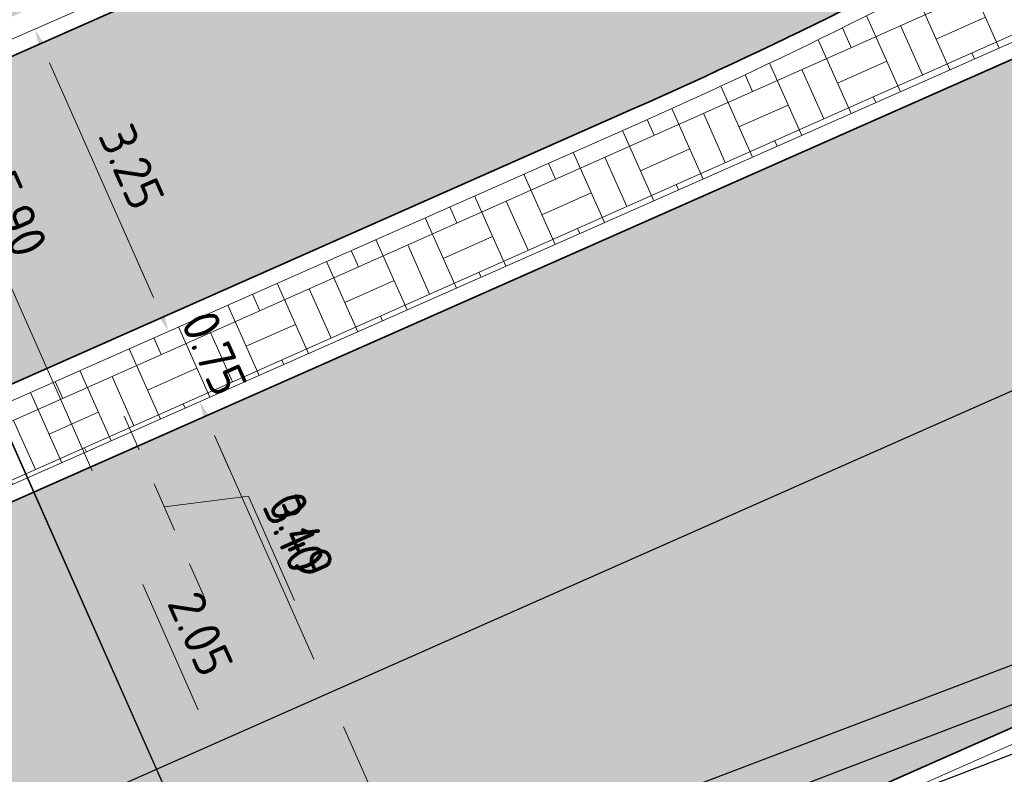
# Model space of a CAD drawing. Header units: metres. Extents: x 196651 to 397723, y 354703 to 710691.
# Tile 99 of 256: x 197772.02 to 197781.6, y 356103.02 to 356110.37. Entities that reach past the tile are written whole.
import ezdxf
from ezdxf.enums import TextEntityAlignment as Align

# ---------------------------------------------------------------- set-up
doc = ezdxf.new("R2010")
doc.units = ezdxf.units.M
doc.header["$MEASUREMENT"] = 0
for name, color, linetype, lineweight in [('N-WE-GR-GRAS_BERM-A', 86, 'Continuous', 5), ('N-WE-VH-GOOT_TEGEL-G', 170, 'Continuous', 35), ('N-WE-VH-KANTVERHARDING-G', 1, 'Continuous', 5), ('N-WE-VH-VERHARDING_ASFALT_DEKLAAG-G_ZWART', 252, 'Continuous', 5), ('N-WE-VH-VERHARDING_BETON-A-200', 253, 'Continuous', 5), ('N-WE-VH-VERHARDING_TEGEL-500X500X60-A', 252, 'Continuous', 5), ('N-WE-VH-VERHARDING_TEGEL-A', 252, 'Continuous', 5), ('N-WE-VH_BETON_PRINTBETON-A', 252, 'Continuous', 5), ('X-XX-AL-AANPIJLING-M', 7, 'Continuous', 18), ('X-XX-AL-VERWIJZING_DOORSNEDE-200-S', 3, 'Continuous', 25)]:
    doc.layers.add(name, color=color, linetype=linetype, lineweight=lineweight)
doc.layers.add('X-XX-AL-HULPLIJNEN', color=4, linetype='Continuous', lineweight=25, plot=False)
doc.styles.add('NLCS-ISO-M200-T18', font='NLCS-ISO.ttf')
doc.styles.get("Standard").update_dxf_attribs({"font": 'isocp.shx'})
doc.dimstyles.new('NLCS-M200-T18-PIJL', dxfattribs={"dimscale": 0.2, "dimtxt": 1.8, "dimasz": 1.8, "dimexe": 2, "dimexo": 2, "dimgap": 0.7, "dimtad": 1, "dimzin": 0, "dimdsep": 46, "dimtxsty": 'NLCS-ISO-M200-T18', "dimcen": 0, "dimdle": 2, "dimse1": 1, "dimse2": 1, "dimclrd": 256, "dimclre": 256, "dimclrt": 256, "dimadec": 1, "dimazin": 0, "dimtfac": 1, "dimtofl": 0, "dimtmove": 1, "dimatfit": 0, "dimfxl": 2, "dimfxlon": 1, "dimtfillclr": 254, "dimtolj": 1, "dimtzin": 0, "dimlwd": 18, "dimlwe": 18, "dimarcsym": 0})

# ---------------------------------------------------------------- blocks, each defined once
blk = doc.blocks.new('*D2080')
at = {"layer": 'Defpoints', "color": 0, "ltscale": 0.2, "transparency": 16777216}
for p in [(197772.1627, 356110.2787), (197773.4649, 356107.3363), (197773.4649, 356107.3363)]:
    blk.add_point(p, dxfattribs=at)
at = {"layer": 'X-XX-AL-AANPIJLING-M', "linetype": 'Continuous', "lineweight": 18, "ltscale": 0.2, "transparency": 16777216}
blk.add_line((197772.3084, 356109.9495), (197773.3192, 356107.6655), dxfattribs=at)
at = {"layer": 'X-XX-AL-AANPIJLING-M', "ltscale": 0.2, "transparency": 16777216}
for points in [[(197772.3632, 356109.9738), (197772.2535, 356109.9252), (197772.1627, 356110.2787)], [(197773.3741, 356107.6898), (197773.2644, 356107.6412), (197773.4649, 356107.3363)]]:
    blk.add_solid(points, dxfattribs=at)
at = {"layer": 'X-XX-AL-AANPIJLING-M', "ltscale": 0.2, "transparency": 16777216, "insert": (197773.1064, 356108.937), "char_height": 0.36, "attachment_point": 5, "rotation": 293.87385, "style": 'NLCS-ISO-M200-T18'}
blk.add_mtext('\\A1;3.25', dxfattribs=at)
blk = doc.blocks.new('*D2081')
at = {"layer": 'Defpoints', "color": 0, "ltscale": 0.2, "transparency": 16777216}
for p in [(197773.4649, 356107.3363), (197773.7685, 356106.6505), (197773.7685, 356106.6505)]:
    blk.add_point(p, dxfattribs=at)
at = {"layer": 'X-XX-AL-AANPIJLING-M', "linetype": 'Continuous', "lineweight": 18, "ltscale": 0.2, "transparency": 16777216}
for p, q in [((197773.3192, 356107.6655), (197773.1735, 356107.9947)), ((197773.9142, 356106.3213), (197774.0599, 356105.9921))]:
    blk.add_line(p, q, dxfattribs=at)
at = {"layer": 'X-XX-AL-AANPIJLING-M', "ltscale": 0.2, "transparency": 16777216}
for points in [[(197773.3741, 356107.6898), (197773.2644, 356107.6412), (197773.4649, 356107.3363)], [(197773.969, 356106.3456), (197773.8593, 356106.297), (197773.7685, 356106.6505)]]:
    blk.add_solid(points, dxfattribs=at)
at = {"layer": 'X-XX-AL-AANPIJLING-M', "ltscale": 0.2, "transparency": 16777216, "insert": (197773.9093, 356107.1229), "char_height": 0.36, "attachment_point": 5, "rotation": 293.87385, "style": 'NLCS-ISO-M200-T18'}
blk.add_mtext('\\A1;0.75', dxfattribs=at)
blk = doc.blocks.new('*D2078')
at = {"layer": 'Defpoints', "color": 0, "ltscale": 0.2, "transparency": 16777216}
for p in [(197773.7685, 356106.6505), (197775.0235, 356103.8148), (197775.0235, 356103.8148)]:
    blk.add_point(p, dxfattribs=at)
at = {"layer": 'X-XX-AL-AANPIJLING-M', "linetype": 'Continuous', "lineweight": 18, "ltscale": 0.2, "transparency": 16777216}
blk.add_line((197773.9142, 356106.3213), (197774.8778, 356104.144), dxfattribs=at)
at = {"layer": 'X-XX-AL-AANPIJLING-M', "ltscale": 0.2, "transparency": 16777216}
for points in [[(197773.969, 356106.3456), (197773.8593, 356106.297), (197773.7685, 356106.6505)], [(197774.9327, 356104.1683), (197774.823, 356104.1197), (197775.0235, 356103.8148)]]:
    blk.add_solid(points, dxfattribs=at)
at = {"layer": 'X-XX-AL-AANPIJLING-M', "ltscale": 0.2, "transparency": 16777216, "insert": (197774.6886, 356105.3622), "char_height": 0.36, "attachment_point": 5, "rotation": 293.87385, "style": 'NLCS-ISO-M200-T18'}
blk.add_mtext('\\A1;3.10', dxfattribs=at)
blk = doc.blocks.new('*D2079')
at = {"layer": 'Defpoints', "color": 0, "ltscale": 0.2, "transparency": 16777216}
for p in [(197775.0235, 356103.8148), (197776.298, 356100.9353), (197776.298, 356100.9353)]:
    blk.add_point(p, dxfattribs=at)
at = {"layer": 'X-XX-AL-AANPIJLING-M', "linetype": 'Continuous', "lineweight": 18, "ltscale": 0.2, "transparency": 16777216}
blk.add_line((197775.1692, 356103.4856), (197776.1523, 356101.2645), dxfattribs=at)
at = {"layer": 'X-XX-AL-AANPIJLING-M', "ltscale": 0.2, "transparency": 16777216}
for points in [[(197775.2241, 356103.5099), (197775.1144, 356103.4613), (197775.0235, 356103.8148)], [(197776.2072, 356101.2887), (197776.0974, 356101.2402), (197776.298, 356100.9353)]]:
    blk.add_solid(points, dxfattribs=at)
at = {"layer": 'X-XX-AL-AANPIJLING-M', "ltscale": 0.2, "transparency": 16777216, "insert": (197775.9534, 356102.5045), "char_height": 0.36, "attachment_point": 5, "rotation": 293.87385, "style": 'NLCS-ISO-M200-T18'}
blk.add_mtext('\\A1;3.15', dxfattribs=at)
blk = doc.blocks.new('*U295')
blk.add_line((8.0826, -18.262), (-7.0034, 15.8236))
for tag, p in [('A200', (-5.3443, 15.88)), ('B200', (9.2399, -17.0718))]:
    blk.add_attdef(tag, text='', height=0.7, rotation=293.87385).set_placement(p, align=Align.CENTER)
blk = doc.blocks.new('*D2122')
at = {"layer": 'Defpoints', "color": 0, "transparency": 16777216}
for p in [(197769.9275, 356110.8037), (197772.869, 356105.6503), (197772.3166, 356105.4058)]:
    blk.add_point(p, dxfattribs=at)
at = {"layer": 'X-XX-AL-HULPLIJNEN', "linetype": 'Continuous', "lineweight": 18, "transparency": 16777216}
blk.add_line((197770.6256, 356110.719), (197772.7233, 356105.9795), dxfattribs=at)
at = {"layer": 'X-XX-AL-HULPLIJNEN', "transparency": 16777216}
for points in [[(197770.6805, 356110.7433), (197770.5708, 356110.6947), (197770.4799, 356111.0482)], [(197772.7782, 356106.0038), (197772.6684, 356105.9552), (197772.869, 356105.6503)]]:
    blk.add_solid(points, dxfattribs=at)
at = {"layer": 'X-XX-AL-HULPLIJNEN', "transparency": 16777216, "insert": (197771.9671, 356108.4788), "char_height": 0.36, "attachment_point": 5, "rotation": 293.87385, "style": 'NLCS-ISO-M200-T18'}
blk.add_mtext('\\A1;5.90', dxfattribs=at)
blk = doc.blocks.new('*D2123')
at = {"layer": 'Defpoints', "color": 0, "transparency": 16777216}
for p in [(197772.516, 356104.9553), (197773.8989, 356103.3234), (197773.3465, 356103.0789)]:
    blk.add_point(p, dxfattribs=at)
at = {"layer": 'X-XX-AL-HULPLIJNEN', "linetype": 'Continuous', "lineweight": 18, "transparency": 16777216}
blk.add_line((197773.2141, 356104.8706), (197773.7532, 356103.6526), dxfattribs=at)
at = {"layer": 'X-XX-AL-HULPLIJNEN', "transparency": 16777216}
for points in [[(197773.2689, 356104.8949), (197773.1592, 356104.8463), (197773.0684, 356105.1998)], [(197773.808, 356103.6769), (197773.6983, 356103.6283), (197773.8989, 356103.3234)]]:
    blk.add_solid(points, dxfattribs=at)
at = {"layer": 'X-XX-AL-HULPLIJNEN', "transparency": 16777216, "insert": (197773.7762, 356104.3911), "char_height": 0.36, "attachment_point": 5, "rotation": 293.87385, "style": 'NLCS-ISO-M200-T18'}
blk.add_mtext('\\A1;2.05', dxfattribs=at)
blk = doc.blocks.new('*D2124')
at = {"layer": 'Defpoints', "color": 0, "transparency": 16777216}
for p in [(197772.869, 356105.6503), (197773.5246, 356105.4017), (197773.0684, 356105.1998)]:
    blk.add_point(p, dxfattribs=at)
at = {"layer": 'X-XX-AL-HULPLIJNEN', "linetype": 'Continuous', "lineweight": 18, "transparency": 16777216}
for p, q in [((197773.1795, 356106.1814), (197773.0338, 356106.5106)), ((197773.3252, 356105.8522), (197773.5246, 356105.4017)), ((197773.4249, 356105.627), (197774.2432, 356105.73)), ((197774.2432, 356105.73), (197774.6916, 356104.7168)), ((197773.6703, 356105.0725), (197773.816, 356104.7433))]:
    blk.add_line(p, q, dxfattribs=at)
at = {"layer": 'X-XX-AL-HULPLIJNEN', "transparency": 16777216}
for points in [[(197773.2343, 356106.2057), (197773.1246, 356106.1571), (197773.3252, 356105.8522)], [(197773.7251, 356105.0968), (197773.6154, 356105.0482), (197773.5246, 356105.4017)]]:
    blk.add_solid(points, dxfattribs=at)
at = {"layer": 'X-XX-AL-HULPLIJNEN', "transparency": 16777216, "insert": (197774.76, 356105.3529), "char_height": 0.36, "attachment_point": 5, "rotation": 293.87385, "style": 'NLCS-ISO-M200-T18'}
blk.add_mtext('\\A1;0.49', dxfattribs=at)

msp = doc.modelspace()

# ---------------------------------------------------------------- hatches: boundary and pattern name
at = {"layer": 'N-WE-GR-GRAS_BERM-A'}
h = msp.add_hatch(dxfattribs=at)
h.set_pattern_fill('AGR-GRAS_01', color=256, scale=0.04, pattern_type=2)
h.set_pattern_definition([(0, (0, 0), (1, 1), [0.12, -0.8]), (45, (0.4, 0.2), (-0.113137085, 1.8667619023), [0.12, -0.8]), (30, (0.08, 0.12), (0.2274613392, 1.2860254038), [0.12, -0.8]), (15, (0.32, 0.48), (0.3856270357, 0.724494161), [0.12, -0.8]), (135, (0.16, 2), (-0.02828427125, -0.6505382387), [0.12, -0.8]), (150, (1.2, 0.4), (0.2156921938, -0.5864101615), [0.12, -0.8]), (165, (0.24, 0.04), (0.1434520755, -0.7010146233), [0.12, -0.8]), (85, (0.4, 0.4), (-0.8726773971, 1.0400164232), [0.12, -0.8]), (100, (0, 0), (-1.1121176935, 0.7787131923), [0.12, -0.8])])
edge = h.paths.add_edge_path()
edge.add_line((197796.7867, 356126.9798), (197796.3839, 356127.8898))
edge.add_line((197796.3839, 356127.8898), (197796.1052, 356127.7641))
edge.add_arc((197803.3639, 356111.6758), 17.65, 114.28402, 127.70392)
edge.add_arc((197778.9006, 356143.323), 22.35, 293.67482, 307.70392, ccw=False)
edge.add_line((197787.8752, 356122.854), (197772.1518, 356115.9602))
edge.add_line((197772.1518, 356115.9602), (197760.2654, 356110.7486))
edge.add_line((197760.2654, 356110.7486), (197749.5601, 356106.055))
edge.add_line((197749.5601, 356106.055), (197737.859, 356100.9607))
edge.add_arc((197748.1577, 356077.3054), 25.8, 113.5265, 118.45131)
edge.add_line((197735.8663, 356099.9893), (197735.9142, 356099.9027))
edge.add_line((197735.9142, 356099.9027), (197735.0392, 356099.4186))
edge.add_arc((197735.1844, 356099.1561), 0.3, 118.95346, 203.87385)
edge.add_line((197734.9101, 356099.0346), (197735.6535, 356097.3549))
edge.add_line((197735.6535, 356097.3549), (197736.9451, 356097.9207))
edge.add_arc((197756.97, 356048.3636), 53.45, 105.38578, 112.00258, ccw=False)
edge.add_line((197742.7889, 356099.8981), (197753.8019, 356102.9286))
edge.add_arc((197741.4514, 356147.8103), 46.55, 285.38578, 293.87385)
edge.add_line((197760.2913, 356105.2432), (197776.7323, 356112.5199))
edge.add_arc((197757.8924, 356155.087), 46.55, 293.87385, 305.26927)
edge.add_line((197784.7713, 356117.0814), (197787.9891, 356119.3571))
edge.add_arc((197818.8522, 356075.718), 53.45, 114.82299, 125.26927, ccw=False)
edge.add_line((197796.413, 356124.2297), (197795.7928, 356125.6042))
edge.add_line((197795.7928, 356125.6042), (197796.7867, 356126.9798))
at = {"layer": 'N-WE-VH-VERHARDING_ASFALT_DEKLAAG-G_ZWART'}
h = msp.add_hatch(color=256, dxfattribs=at)
edge = h.paths.add_edge_path()
edge.add_line((197796.5909, 356116.5875), (197799.6664, 356117.9487))
edge.add_line((197799.6664, 356117.9487), (197801.0024, 356114.9301))
edge.add_line((197801.0024, 356114.9301), (197801.8359, 356115.5177))
edge.add_line((197801.8359, 356115.5177), (197802.461, 356115.9584))
edge.add_line((197802.461, 356115.9584), (197814.9222, 356121.4736))
edge.add_line((197814.9222, 356121.4736), (197813.7278, 356124.1722))
edge.add_arc((197812.2769, 356128.0603), 4.15, 221.13642, 290.46386, ccw=False)
edge.add_arc((197809.6409, 356125.7578), 0.65, 113.87385, 221.13642, ccw=False)
edge.add_line((197809.3778, 356126.3522), (197812.2084, 356127.605))
edge.add_line((197812.2084, 356127.605), (197811.009, 356130.3151))
edge.add_line((197811.009, 356130.3151), (197797.3613, 356124.2747))
edge.add_arc((197818.8522, 356075.718), 53.1, 113.87385, 125.26927)
edge.add_line((197788.1912, 356119.0713), (197784.9734, 356116.7956))
edge.add_arc((197757.8924, 356155.087), 46.9, 293.87385, 305.26927, ccw=False)
edge.add_line((197776.874, 356112.1998), (197760.4329, 356104.9231))
edge.add_arc((197741.4514, 356147.8103), 46.9, 285.38578, 293.87385, ccw=False)
edge.add_line((197753.8947, 356102.5912), (197742.8817, 356099.5606))
edge.add_arc((197756.97, 356048.3636), 53.1, 105.38578, 111.99713)
edge.add_line((197737.0809, 356097.5981), (197730.2096, 356094.5881))
edge.add_line((197730.2096, 356094.5881), (197709.0948, 356085.2428))
edge.add_arc((197831.4227, 355808.8537), 302.25, 113.873848, 117.008852)
edge.add_line((197694.1625, 356078.1392), (197693.5329, 356077.8174))
edge.add_line((197693.5329, 356077.8174), (197694.847, 356075.1773))
edge.add_arc((197831.4206, 355808.8539), 299.3, 113.873848, 117.149246, ccw=False)
edge.add_line((197710.2866, 356082.5454), (197736.81, 356094.2845))
edge.add_arc((197757.1071, 356048.4248), 50.1506, 105.38578, 113.87385, ccw=False)
edge.add_line((197743.8013, 356096.7781), (197754.6097, 356099.7523))
edge.add_arc((197741.3837, 356147.8157), 49.85, 285.38578, 293.87385)
edge.add_line((197761.5592, 356102.231), (197778.0002, 356109.5077))
edge.add_arc((197757.8247, 356155.0924), 49.85, 293.87385, 305.26927)
edge.add_line((197786.6091, 356114.3925), (197789.8269, 356116.6683))
edge.add_arc((197818.7845, 356075.7234), 50.15, 113.87385, 125.26927, ccw=False)
edge.add_line((197798.4876, 356121.5825), (197799.2683, 356121.9281))
edge.add_arc((197799.5314, 356121.3337), 0.65, -9.18188, 113.87385, ccw=False)
edge.add_arc((197794.1019, 356122.2113), 6.15, 293.87385, 350.81812, ccw=False)
edge = h.paths.add_edge_path()
edge.add_line((197745.813, 356093.5668), (197745.6107, 356094.024))
edge.add_line((197745.6107, 356094.024), (197711.8246, 356079.0705))
edge.add_arc((197831.4206, 355808.8539), 295.5, 113.873848, 117.158085)
edge.add_line((197696.5404, 356071.7751), (197697.8556, 356069.133))
edge.add_arc((197831.4227, 355808.8537), 292.55, 113.873848, 117.165461, ccw=False)
edge.add_line((197713.0206, 356076.3727), (197745.0209, 356090.5359))
edge.add_line((197745.0209, 356090.5359), (197744.9724, 356090.6455))
edge.add_line((197744.9724, 356090.6455), (197744.8186, 356090.9931))
edge.add_line((197744.8186, 356090.9931), (197745.813, 356093.5668))
at = {"layer": 'N-WE-VH-VERHARDING_BETON-A-200'}
for points in [[(197744.8186, 356090.9931), (197745.0209, 356090.5359), (197800.8608, 356115.2502), (197799.6664, 356117.9487), (197796.5909, 356116.5875), (197746.4155, 356094.3802), (197745.6107, 356094.024), (197745.813, 356093.5668)], [(197801.0024, 356114.9301), (197800.8608, 356115.2502), (197745.0209, 356090.5359), (197747.7542, 356091.3555), (197768.0016, 356097.4274), (197789.9629, 356107.1473)]]:
    msp.add_hatch(color=256, dxfattribs=at).paths.add_polyline_path(points)
at = {"layer": 'N-WE-VH-VERHARDING_TEGEL-500X500X60-A'}
h = msp.add_hatch(dxfattribs=at)
h.set_pattern_fill('AVH-TEGEL_400X400_BLOK', color=256, scale=3, angle=24, style=0, pattern_type=2)
h.set_pattern_definition([(24, (0, 0), (-0.4880839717, 1.096254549), []), (114, (0, 0), (-1.096254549, -0.4880839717), [])])
edge = h.paths.add_edge_path()
edge.add_line((197797.199, 356130.9674), (197795.9898, 356133.7337))
edge.add_line((197795.9898, 356133.7337), (197791.7744, 356131.8905))
edge.add_line((197791.7744, 356131.8905), (197734.8442, 356107.0064))
edge.add_line((197734.8442, 356107.0064), (197735.31, 356105.952))
edge.add_line((197735.31, 356105.952), (197734.3766, 356105.5366))
edge.add_line((197734.3766, 356105.5366), (197735.6553, 356102.6605))
edge.add_arc((197748.1577, 356077.3054), 28.27, 113.5265, 116.24751, ccw=False)
edge.add_line((197736.873, 356103.2254), (197748.5712, 356108.3184))
edge.add_line((197748.5712, 356108.3184), (197786.8834, 356125.1161))
edge.add_arc((197778.9006, 356143.323), 19.88, 293.67482, 307.70392)
edge.add_arc((197803.3639, 356111.6758), 20.12, 114.28402, 127.70392, ccw=False)
edge.add_line((197795.0893, 356130.0155), (197797.199, 356130.9674))
at = {"layer": 'N-WE-VH-VERHARDING_TEGEL-A'}
h = msp.add_hatch(dxfattribs=at)
h.set_pattern_fill('AVH-TEGEL_300X300_HALFST', color=256, scale=2, angle=23, style=0, pattern_type=2)
h.set_pattern_definition([(23, (0, 0), (0.43508357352, 0.51059013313), [0.6, -0.6]), (113, (0, 0), (-0.5523029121, -0.2344386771), [])])
edge = h.paths.add_edge_path()
edge.add_line((197744.3572, 356080.9898), (197712.9872, 356069.9469))
edge.add_line((197712.9872, 356069.9469), (197713.535, 356068.3905))
edge.add_line((197713.535, 356068.3905), (197744.9051, 356079.4334))
edge.add_arc((197726.9081, 356130.5582), 54.2, 289.39314, 291.60079)
edge.add_line((197746.8611, 356080.1646), (197766.2646, 356087.8473))
edge.add_arc((197746.3116, 356138.2409), 54.2, 291.60079, 293.87385)
edge.add_line((197768.2476, 356088.6784), (197799.8383, 356102.6602))
edge.add_arc((197777.9022, 356152.2227), 54.2, 293.87385, 297.69601)
edge.add_line((197803.0933, 356104.2326), (197818.0521, 356112.0849))
edge.add_arc((197839.339, 356071.5323), 45.8, 113.54944, 117.69601, ccw=False)
edge.add_arc((197874.099, 355991.7781), 132.8, 101.831543, 113.549444, ccw=False)
edge.add_line((197846.8704, 356121.7567), (197846.5358, 356123.3724))
edge.add_arc((197874.099, 355991.7781), 134.45, 101.829929, 113.549444)
edge.add_arc((197839.339, 356071.5323), 47.45, 113.54944, 117.69601)
edge.add_line((197817.2852, 356113.5458), (197802.3264, 356105.6936))
edge.add_arc((197777.9022, 356152.2227), 52.55, 293.87385, 297.69601, ccw=False)
edge.add_line((197799.1705, 356104.169), (197767.5798, 356090.1872))
edge.add_arc((197746.3116, 356138.2409), 52.55, 291.60079, 293.87385, ccw=False)
edge.add_line((197765.6572, 356089.3814), (197746.2537, 356081.6988))
edge.add_arc((197726.9081, 356130.5582), 52.55, 289.39314, 291.60079, ccw=False)
at = {"layer": 'N-WE-VH_BETON_PRINTBETON-A'}
h = msp.add_hatch(dxfattribs=at)
h.set_pattern_fill('AVH-BSS_KEIFORMAAT_BLOK', color=256, scale=2.5, angle=204, style=0, pattern_type=2)
h.set_pattern_definition([(204, (192530.86267, 422217.27925), (0.2135367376, -0.4796113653), []), (204, (192530.96944, 422217.03945), (-0.2660746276, -0.693148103), [0.525, -0.525]), (294, (192530.86267, 422217.27925), (0.4796113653, 0.2135367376), []), (294, (192531.1025, 422217.386), (0.693148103, -0.2660746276), [0.525, -0.525])])
h.paths.add_polyline_path([(197787.0677, 356112.5366), (197786.3941, 356114.0584, -0.047916), (197778.061, 356109.3705), (197761.6199, 356102.0938, -0.037053), (197754.6495, 356099.6077), (197755.1747, 356098.421)])

# ---------------------------------------------------------------- linework, layer by layer
at = {"layer": 'N-WE-VH-GOOT_TEGEL-G', "flags": 128}
for points in [[(197730.2096, 356094.5881), (197737.0809, 356097.5981, -0.028855), (197742.8817, 356099.5606), (197753.8947, 356102.5912, 0.037053), (197760.4329, 356104.9231), (197776.874, 356112.1998, 0.049763), (197784.9734, 356116.7956), (197788.1912, 356119.0713, -0.049763), (197797.3613, 356124.2747), (197798.1421, 356124.6202), (197798.8731, 356124.9438), (197807.1042, 356128.5868), (197811.0107, 356130.3158), (197812.6439, 356131.0387, -0.003777), (197814.6768, 356131.9225), (197820.4685, 356134.2233, -0.000098), (197820.4788, 356134.2276), (197834.4786, 356141.9545), (197860.9594, 356147.3419), (197878.1235, 356144.5588, -0.009228)], [(197866.1533, 356128.2647, 0.326953), (197857.8188, 356133.0876), (197856.1658, 356132.9093, 0.061287), (197825.0365, 356125.626, 0.012123), (197818.5935, 356123.0787), (197814.9222, 356121.4736), (197802.461, 356115.9584), (197789.9629, 356107.1473), (197768.0016, 356097.4274), (197745.0209, 356090.5359), (197713.0206, 356076.3727, 0.0598), (197653.0758, 356040.7543), (197649.9856, 356038.2145), (197649.0843, 356037.4999, 0.001353), (197648.4858, 356037.0227, 0.017706), (197632.7997, 356023.5067), (197611.0048, 356003.3394, -0.211707), (197547.2728, 355981.5539, -0.211707)]]:
    msp.add_lwpolyline(points, format="xyb", dxfattribs=at)
msp.add_lwpolyline([(197736.8102, 356094.2845), (197710.2866, 356082.5454, 0.041518), (197666.7336, 356058.7713, 0.203093), (197664.0745, 356054.7774, 0.666746), (197665.8488, 356053.6114, -0.04455), (197711.8246, 356079.0705), (197732.2533, 356088.1122), (197796.5909, 356116.5875, 0.253709), (197800.1731, 356121.23, 0.595267), (197799.2683, 356121.9281), (197798.4876, 356121.5825, 0.049763), (197789.8269, 356116.6683), (197786.6091, 356114.3925, -0.001842), (197786.3084, 356114.1815, -0.047916), (197778.0002, 356109.5077), (197761.5592, 356102.231, -0.037053), (197754.6097, 356099.7523), (197743.8013, 356096.7781, 0.037052)], format="xyb", close=True, dxfattribs=at)
at = {"layer": 'N-WE-VH-KANTVERHARDING-G', "flags": 128}
for points in [[(197652.3815, 356052.5544, -0.039994), (197693.4652, 356077.9512), (197694.0943, 356078.2728, -0.006153), (197700.7662, 356081.5708, -0.007526), (197709.0341, 356085.38), (197715.7092, 356088.3343), (197721.2018, 356090.7653), (197730.1491, 356094.7253), (197737.0227, 356097.7364, -0.028866), (197742.8419, 356099.7052), (197753.8549, 356102.7358, 0.037053), (197760.3722, 356105.0603), (197776.8133, 356112.337, 0.049763), (197784.8868, 356116.9181), (197788.1046, 356119.1938, -0.049763), (197797.3006, 356124.4119), (197798.0813, 356124.7574), (197798.8124, 356125.081), (197807.0435, 356128.724), (197810.95, 356130.453), (197812.5832, 356131.1758, -0.00378), (197814.6197, 356132.0612), (197820.4131, 356134.3627)], [(197865.9229, 356128.4083, 0.319213), (197857.8349, 356132.9384), (197856.1818, 356132.7602, 0.061287), (197825.0883, 356125.4853, 0.016107), (197816.5649, 356122.0367), (197802.5353, 356115.8273), (197790.0372, 356107.0161), (197768.0537, 356097.2864), (197745.073, 356090.3949)]]:
    msp.add_lwpolyline(points, format="xyb", dxfattribs=at)
msp.add_lwpolyline([(197736.8709, 356094.1474), (197710.3473, 356082.4082, 0.041518), (197666.8162, 356058.646, 0.203093), (197664.2219, 356054.7495, 0.666746), (197665.7648, 356053.7356, -0.04455), (197711.7638, 356079.2077), (197732.1926, 356088.2493), (197796.5302, 356116.7247, 0.253709), (197800.025, 356121.2539, 0.595267), (197799.329, 356121.7909), (197798.5483, 356121.4454, 0.049763), (197789.9135, 356116.5458), (197786.6957, 356114.2701, -0.001842), (197786.3941, 356114.0584, -0.047916), (197778.061, 356109.3705), (197761.6199, 356102.0938, -0.037053), (197754.6495, 356099.6077), (197743.8411, 356096.6334, 0.037052)], format="xyb", close=True, dxfattribs=at)
at = {"layer": 'X-XX-AL-HULPLIJNEN', "flags": 128}
for points in [[(197765.6356, 356120.475), (197777.9111, 356092.7655)], [(197753.8253, 356093.5016), (197795.374, 356109.299)], [(197754.0072, 356093.09), (197795.5025, 356109.0059)], [(197754.1891, 356092.6784), (197795.6831, 356108.5938)]]:
    msp.add_lwpolyline(points, dxfattribs=at)
at = {"layer": 'X-XX-AL-HULPLIJNEN'}
msp.add_lwpolyline([(197802.461, 356115.9584), (197745.0209, 356090.5359)], dxfattribs=at)

# ---------------------------------------------------------------- block references
at = {"layer": 'X-XX-AL-VERWIJZING_DOORSNEDE-200-S'}
msp.add_blockref('*U295', (197771.0897, 356108.1779), dxfattribs=at)

# ---------------------------------------------------------------- dimensions: what is measured, and where the dimension line sits
at = {"layer": 'X-XX-AL-AANPIJLING-M', "ltscale": 0.2}
dim = msp.add_aligned_dim(p1=(197772.1627, 356110.2787), p2=(197773.4649, 356107.3363), distance=0, text='3.25', dimstyle='NLCS-M200-T18-PIJL', dxfattribs=at)
dim.commit()
dim.dimension.update_dxf_attribs({"geometry": '*D2080', "text_midpoint": (197773.1064, 356108.937)})
dim = msp.add_linear_dim(base=(197773.7685, 356106.6505), p1=(197773.4649, 356107.3363), p2=(197773.7685, 356106.6505), angle=293.87385, dimstyle='NLCS-M200-T18-PIJL', dxfattribs=at)
dim.commit()
dim.dimension.update_dxf_attribs({"geometry": '*D2081', "text_midpoint": (197773.6167, 356106.9934), "dimtype": 161})
for p1, p2, picture, middle in [((197773.7685, 356106.6505), (197775.0235, 356103.8148), '*D2078', (197774.6886, 356105.3622)), ((197775.0235, 356103.8148), (197776.298, 356100.9353), '*D2079', (197775.9534, 356102.5045))]:
    dim = msp.add_aligned_dim(p1=p1, p2=p2, distance=0, dimstyle='NLCS-M200-T18-PIJL', dxfattribs=at)
    dim.commit()
    dim.dimension.update_dxf_attribs({"geometry": picture, "text_midpoint": middle})
at = {"layer": 'X-XX-AL-HULPLIJNEN'}
for p1, p2, distance, picture, middle in [((197769.9275, 356110.8037), (197772.3166, 356105.4058), 0.6041, '*D2122', (197771.9671, 356108.4788)), ((197772.869, 356105.6503), (197773.0684, 356105.1998), 0.4989, '*D2124', (197774.5925, 356105.7315)), ((197772.516, 356104.9553), (197773.3465, 356103.0789), 0.6041, '*D2123', (197773.7762, 356104.3911))]:
    dim = msp.add_aligned_dim(p1=p1, p2=p2, distance=distance, dimstyle='NLCS-M200-T18-PIJL', dxfattribs=at)
    dim.commit()
    dim.dimension.update_dxf_attribs({"geometry": picture, "text_midpoint": middle})

doc.saveas('drawing.dxf')
